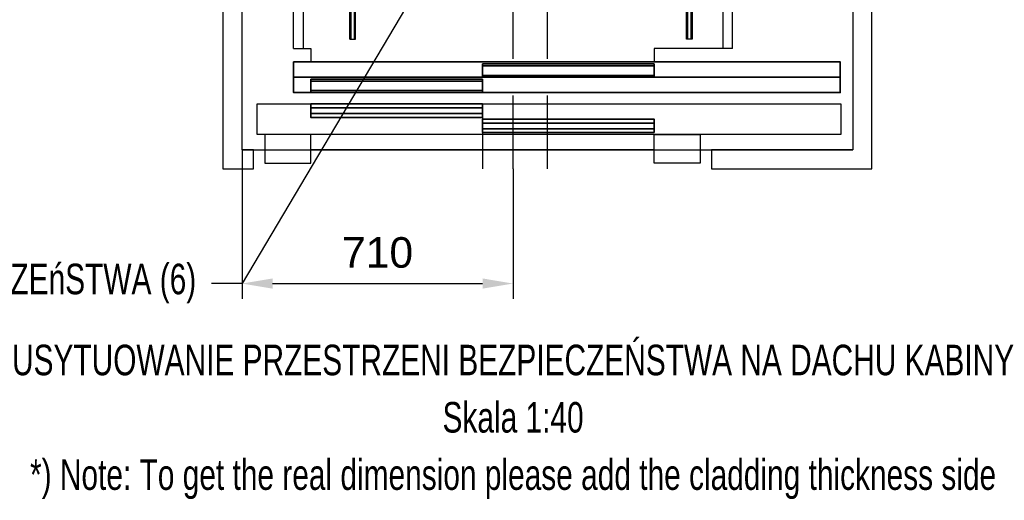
# Model space of a CAD drawing. Header units: millimetres. Extents: x 0 to 25777, y 0 to 11880.
# Tile 21 of 31: x 6708 to 9287, y 6137 to 7395. Entities that reach past the tile are written whole.
import ezdxf
from ezdxf.enums import TextEntityAlignment as Align

# ---------------------------------------------------------------- set-up
doc = ezdxf.new("R2010")
doc.units = ezdxf.units.MM
doc.header["$LTSCALE"] = 16
doc.header["$PDSIZE"] = -3
doc.linetypes.add('ACAD_ISO10W100', pattern=[18, 12, -3, 0, -3])
for name, color, linetype in [('Cars', 2, 'Continuous'), ('CONT_35', 2, 'Continuous'), ('CONT_70', 4, 'Continuous'), ('DASHD_25', 1, 'ACAD_ISO10W100'), ('DIM_35', 7, 'Continuous'), ('HATCH_35', 2, 'Continuous'), ('TEXT_35', 2, 'Continuous')]:
    doc.layers.add(name, color=color, linetype=linetype)
doc.layers.add('Centerline', color=1, linetype='ACAD_ISO10W100', lineweight=25)
doc.layers.add('Doors', color=2, linetype='Continuous', lineweight=35)
doc.styles.add('Arial', font='arial.ttf')
doc.styles.add('Text0.7_Arial', font='arial.ttf', dxfattribs={"width": 0.7})
doc.dimstyles.new('KONE_mm', dxfattribs={"dimscale": 40, "dimtxt": 2, "dimasz": 2, "dimexe": 1, "dimexo": 0, "dimgap": 1, "dimtad": 1, "dimdec": 0, "dimrnd": 0.01, "dimzin": 0, "dimdsep": 46, "dimtxsty": 'Arial', "dimsah": 1, "dimcen": 0, "dimclrd": 256, "dimclre": 256, "dimclrt": 256, "dimadec": 1, "dimazin": 2, "dimtfac": 1, "dimtdec": 0, "dimtmove": 0, "dimatfit": 3, "dimfxl": 1, "dimtolj": 1, "dimtzin": 0, "dimarcsym": 0})

# ---------------------------------------------------------------- blocks, each defined once
blk = doc.blocks.new('*U1276')
at = {"layer": 'Cars', "ltscale": 20}
for p, q in [((-575, -700), (-575, 700)), ((575, -700), (575, 700))]:
    blk.add_line(p, q, dxfattribs=at)
at = {"layer": 'Cars'}
for p, q in [((-550, 700), (-550, -700)), ((550, -700), (550, 700))]:
    blk.add_line(p, q, dxfattribs=at)
for points in [[(-575, 700), (-530, 700), (-530, 735)], [(575, 700), (370, 700), (370, 735)], [(-575, -700), (-530, -700), (-530, -735)], [(575, -700), (370, -700), (370, -735)]]:
    blk.add_lwpolyline(points, dxfattribs=at)
at = {"layer": 'Centerline'}
blk.add_line((-550, -100), (550, -100), dxfattribs=at)
blk = doc.blocks.new('*U1280')
at = {"layer": 'Doors', "lineweight": 35}
for p, q in [((450, 75), (0, 75)), ((0, 75), (0, 40)), ((450, 40), (450, 75)), ((0, 35), (-450, 35)), ((-450, 35), (-450, 0)), ((0, 40), (450, 40)), ((0, 0), (0, 35)), ((-450, 0), (0, 0))]:
    blk.add_line(p, q, dxfattribs=at)
for points in [[(0, 70), (450, 70)], [(-450, 30), (0, 30)], [(0, 45), (450, 45)], [(-450, 5), (0, 5)]]:
    blk.add_lwpolyline(points, dxfattribs=at)
blk = doc.blocks.new('*U1282')
at = {"layer": 'Doors', "lineweight": 35}
blk.add_line((-495, 0), (937, 0), dxfattribs=at)
blk.add_lwpolyline([(-495, 40), (937, 40), (937, -40), (-495, -40)], close=True, dxfattribs=at)
blk = doc.blocks.new('*U1286')
at = {"layer": 'Cars'}
for p, q in [((-424.5, -675), (-424.5, 675)), ((-424.5, -675), (-424.5, 675)), ((-415.5, -675), (-415.5, 675)), ((-415.5, -675), (-415.5, 675)), ((457.5, -675), (457.5, 675)), ((457.5, -675), (457.5, 675)), ((466.5, -675), (466.5, 675)), ((466.5, -675), (466.5, 675))]:
    blk.add_line(p, q, dxfattribs=at)
for points in [[(-427.5, -675), (-412.5, -675), (-412.5, 675), (-427.5, 675)], [(-427.5, 675), (-427.5, 675), (-427.5, -675), (-427.5, -675)], [(-427.5, -675), (-412.5, -675), (-412.5, 675), (-427.5, 675)], [(-427.5, 675), (-427.5, 675), (-427.5, -675), (-427.5, -675)], [(469.5, -675), (454.5, -675), (454.5, 675), (469.5, 675)], [(469.5, -675), (454.5, -675), (454.5, 675), (469.5, 675)], [(469.5, 675), (469.5, 675), (469.5, -675), (469.5, -675)], [(469.5, 675), (469.5, 675), (469.5, -675), (469.5, -675)]]:
    blk.add_lwpolyline(points, close=True, dxfattribs=at)
blk = doc.blocks.new('*U1292')
at = {"layer": 'Doors'}
blk.add_line((-450, 0), (450, 0), dxfattribs=at)
for points in [[(0, 85), (0, 120), (-450, 120), (-450, 85)], [(450, 45), (450, 80), (0, 80), (0, 45)]]:
    blk.add_lwpolyline(points, close=True, dxfattribs=at)
for points in [[(-450, 110), (0, 110)], [(-450, 95), (0, 95)], [(0, 70), (450, 70)], [(0, 55), (450, 55)]]:
    blk.add_lwpolyline(points, dxfattribs=at)
blk = doc.blocks.new('*U1294')
at = {"layer": 'CONT_35'}
for p, q in [((-590, 40), (938.5, 40)), ((-590, -40), (-590, 40)), ((-590, -40), (-590, 40)), ((938.5, 40), (938.5, -40)), ((938.5, -40), (-590, -40))]:
    blk.add_line(p, q, dxfattribs=at)
blk = doc.blocks.new('*U1296')
at = {"layer": 'CONT_35'}
for p, q in [((-450, 40), (-570, 40)), ((-570, 40), (-570, -35)), ((-450, -35), (-450, 40)), ((450, 40), (570, 40)), ((450, -35), (450, 40)), ((570, 40), (570, -35)), ((-570, -35), (-450, -35)), ((570, -35), (450, -35))]:
    blk.add_line(p, q, dxfattribs=at)
blk = doc.blocks.new('*D1377')
at = {"layer": 'Defpoints', "color": 0, "transparency": 16777216}
for p in [(7290, 7054), (8000, 7004), (8000, 6704)]:
    blk.add_point(p, dxfattribs=at)
at = {"layer": 'DIM_35', "lineweight": -2, "transparency": 16777216}
for p, q in [((7290, 7054), (7290, 6664)), ((8000, 7004), (8000, 6664)), ((7370, 6704), (7920, 6704))]:
    blk.add_line(p, q, dxfattribs=at)
at = {"layer": 'DIM_35', "transparency": 16777216}
for points in [[(7370, 6717.4), (7370, 6690.7), (7290, 6704)], [(7920, 6717.4), (7920, 6690.7), (8000, 6704)]]:
    blk.add_solid(points, dxfattribs=at)
at = {"layer": 'DIM_35', "transparency": 16777216, "insert": (7645, 6784.9), "char_height": 80, "attachment_point": 5, "style": 'Arial', "bg_fill": 3, "box_fill_scale": 1.1, "bg_fill_color": 256, "bg_fill_true_color": 13158600, "bg_fill_transparency": 0}
blk.add_mtext('\\A1;710', dxfattribs=at)
blk = doc.blocks.new('_DotSmall')
at = {"color": 0, "linetype": 'ByBlock', "const_width": 0.5}
blk.add_lwpolyline([(-0.0625, 0, 1), (0.0625, 0, 1)], format="xyb", close=True, dxfattribs=at)
blk = doc.blocks.new('SH_Walls0')
at = {"layer": 'HATCH_35'}
h = blk.add_hatch(dxfattribs=at)
h.set_pattern_fill('ANSI31', color=256, scale=20)
h.set_pattern_definition([(45, (0, -865), (-44.9013, 44.9013), [])])
h.paths.add_polyline_path([(-710, -200), (-732, -200), (-732, 200), (-710, 200)])
h.paths.add_polyline_path([(890, -185), (912, -185), (912, 815), (890, 815)])
at = {"layer": 'CONT_70'}
for p, q in [((-710, 1065), (890, 1065)), ((-710, -865), (890, -865))]:
    blk.add_line(p, q, dxfattribs=at)
for points in [[(-760, -915), (-680, -915), (-680, -865), (-710, -865), (-710, 1065), (-710, 1065), (-710, 1065), (-680, 1065), (-680, 1115)], [(-680, 1115), (-760, 1115), (-760, -915)], [(520, 1115), (520, 1065), (890, 1065), (890, 1065), (890, 1065), (890, -865), (520, -865), (520, -915), (890, -915), (940, -915), (940, 1115), (520, 1115)]]:
    blk.add_lwpolyline(points, dxfattribs=at)
for points in [[(890, -185), (912, -185), (912, 815), (890, 815)], [(-710, -200), (-732, -200), (-732, 200), (-710, 200)]]:
    blk.add_lwpolyline(points, close=True, dxfattribs=at)
at = {"layer": 'DASHD_25'}
for p, q in [((0, -915), (0, 1115)), ((90, -915), (90, 1115)), ((737, 792), (737, 12)), ((598.5, 402), (875.5, 402)), ((-760, 0), (940, 0))]:
    blk.add_line(p, q, dxfattribs=at)

msp = doc.modelspace()

# ---------------------------------------------------------------- linework, layer by layer
at = {"layer": 'DASHD_25'}
msp.add_line((7920, 7154), (7920, 7004), dxfattribs=at)

# ---------------------------------------------------------------- block references
at = {"layer": 'Cars'}
for name, p in [('*U1276', (8000, 8019)), ('*U1286', (8000, 8019)), ('*U1282', (7920, 7244)), ('*U1280', (7920, 7204))]:
    msp.add_blockref(name, p, dxfattribs=at)
at = {"layer": 'Doors'}
for name, p in [('*U1294', (7920, 7134)), ('*U1292', (7920, 7054)), ('*U1296', (7920, 7054))]:
    msp.add_blockref(name, p, dxfattribs=at)

# ---------------------------------------------------------------- texts
at = {"layer": 'TEXT_35', "style": 'Text0.7_Arial', "width": 0.7}
for s, p in [('USYTUOWANIE PRZESTRZENI BEZPIECZEŃSTWA NA DACHU KABINY', (8000, 6504)), ('Skala 1:40', (8000, 6354)), ('*) Note: To get the real dimension please add the cladding thickness side', (8000, 6204))]:
    msp.add_text(s, height=80, dxfattribs=at).set_placement(p, align=Align.MIDDLE_CENTER)

# ---------------------------------------------------------------- leaders
at = {"layer": 'TEXT_35', "annotation_type": 0, "has_hookline": 1, "hookline_direction": 1, "text_width": 1343}
msp.add_leader([(8096.4, 8063.5), (7290, 6704), (7210, 6704)], dimstyle='KONE_mm', override={"dimtad": 0, "dimldrblk": 'DotSmall', "dimtfill": 1}, dxfattribs=at)

# ---------------------------------------------------------------- next in the draw order: texts
at = {"layer": 'TEXT_35', "insert": (7170, 6704), "char_height": 80, "attachment_point": 6, "style": 'Text0.7_Arial', "bg_fill": 3, "box_fill_scale": 1.1, "bg_fill_color": 256, "bg_fill_true_color": 13158600, "bg_fill_transparency": 0}
msp.add_mtext('PRZESTRZEń BEZPIECZEńSTWA (6)', dxfattribs=at)

# ---------------------------------------------------------------- next in the draw order: dimensions: what is measured, and where the dimension line sits
at = {"layer": 'DIM_35'}
dim = msp.add_linear_dim(base=(8000, 6704), p1=(7290, 7054), p2=(8000, 7004), dimstyle='KONE_mm', override={"dimldrblk": 'DotSmall', "dimtfill": 1}, dxfattribs=at)
dim.commit()
dim.dimension.update_dxf_attribs({"geometry": '*D1377', "text_midpoint": (7645, 6784.9)})

# ---------------------------------------------------------------- next in the draw order: block references
msp.add_blockref('SH_Walls0', (8000, 7919))

doc.saveas('drawing.dxf')
